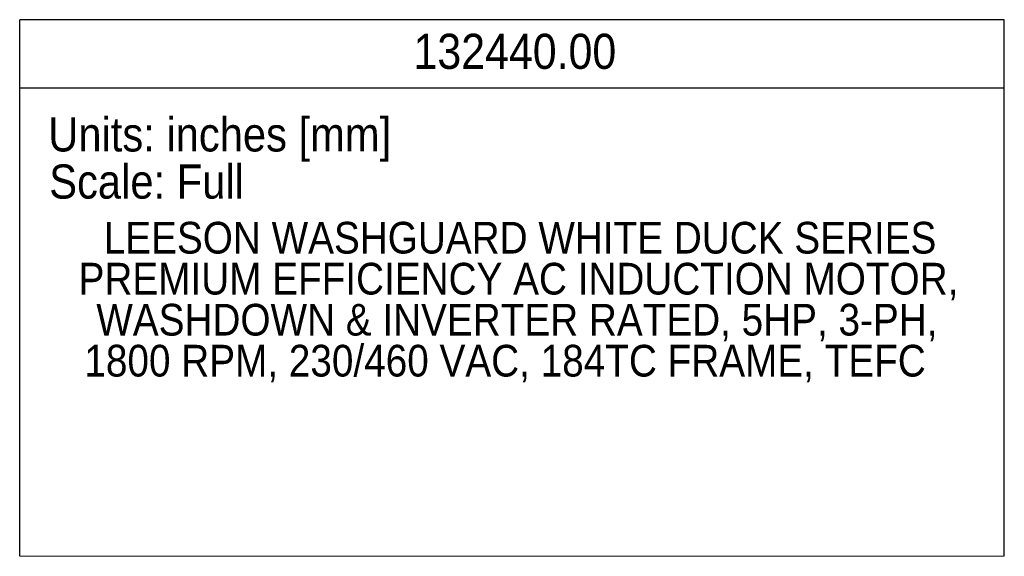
# Model space of a CAD drawing. Header units: inches. Extents: x 1.5 to 80, y 0 to 39.2.
# Tile 5 of 11: x 59.8 to 80, y 0 to 11. Entities that reach past the tile are written whole.
import ezdxf

# ---------------------------------------------------------------- set-up
doc = ezdxf.new("R2010")
doc.units = ezdxf.units.IN
doc.header["$MEASUREMENT"] = 0
doc.linetypes.add('SLD-Solid', pattern=[0])
doc.layers.add('TEXT', color=140, linetype='SLD-Solid')
doc.styles.add('SLDTEXTSTYLE0', font='GOTHIC.TTF', dxfattribs={"width": 0.913})

# ---------------------------------------------------------------- blocks, each defined once
blk = doc.blocks.new('SW_NOTE_1')
at = {"layer": 'TEXT', "color": 0, "char_height": 0.65, "attachment_point": 2, "style": 'SLDTEXTSTYLE0'}
for s, insert in [('LEESON WASHGUARD WHITE DUCK SERIES ', (8.612, 0.83)), ('PREMIUM EFFICIENCY AC INDUCTION MOTOR, ', (8.58, -0.01)), ('WASHDOWN & INVERTER RATED, 5HP, 3-PH, ', (8.547, -0.851)), ('1800 RPM, 230/460 VAC, 184TC FRAME, TEFC', (8.305, -1.691))]:
    blk.add_mtext(s, dxfattribs=dict(at, insert=insert))

msp = doc.modelspace()

# ---------------------------------------------------------------- linework, layer by layer
at = {"color": 140, "linetype": 'SLD-Solid', "lineweight": 18}
msp.add_line((79.99987, 0.00001), (59.81987, 0.00001), dxfattribs=at)
at = {"layer": 'TEXT'}
for p, q in [((79.99987, 11.00001), (59.81987, 11.00001)), ((59.81987, 0.00001), (59.81987, 11.00001)), ((79.99987, 0.00001), (79.99987, 11.00001)), ((59.81987, 9.60001), (79.99987, 9.60001))]:
    msp.add_line(p, q, dxfattribs=at)

# ---------------------------------------------------------------- block references
msp.add_blockref('SW_NOTE_1', (61.46278, 6.02621), dxfattribs=at)

# ---------------------------------------------------------------- texts
at = {"layer": 'TEXT', "style": 'SLDTEXTSTYLE0'}
for s, insert, char_height, attachment_point in [('132440.00', (69.96876, 10.71141), 0.72, 2), ('Units: inches [mm]', (60.40493, 8.99868), 0.7, 1), ('Scale: Full', (60.42538, 8.0322), 0.7, 1)]:
    msp.add_mtext(s, dxfattribs=dict(at, insert=insert, char_height=char_height, attachment_point=attachment_point))

doc.saveas('drawing.dxf')
